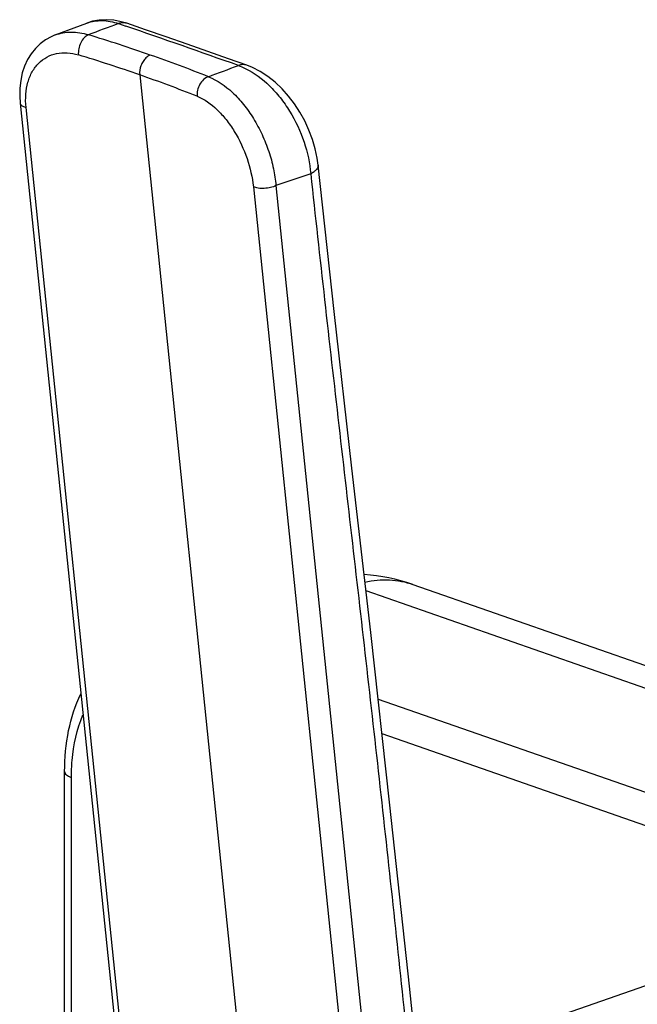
# Model space of a CAD drawing. Header units: millimetres. Extents: x -97 to 452, y -68 to 315.
# Tile 3 of 16: x -38 to 2, y 63 to 127. Entities that reach past the tile are written whole.
import ezdxf

# ---------------------------------------------------------------- set-up
doc = ezdxf.new("R2010")
doc.units = ezdxf.units.MM
doc.header["$LTSCALE"] = 23.1
doc.layers.get('0').update_dxf_attribs({"linetype": 'CONTINUOUS'})
doc.layers.add('ACHSEN', color=7, linetype='CONTINUOUS')

msp = doc.modelspace()

# ---------------------------------------------------------------- linework, layer by layer
at = {"color": 7, "linetype": 'CONTINUOUS'}
for p, q in [((-35.895, 125.808), (-33.846, 126.576)), ((-38.172, 121.399), (-29.175, 33.949)), ((-12.741, 90.246), (88.375, 55)), ((-35.292, 58.447), (-35.292, 78.13))]:
    msp.add_line(p, q, dxfattribs=at)
at = {"color": 9, "linetype": 'CONTINUOUS'}
for p, q in [((-31.811, 126.538), (-31.337, 126.376)), ((-30.427, 123.222), (-20.979, 31.388)), ((-28.796, 33.713), (-37.788, 121.109)), ((-19.357, 116.816), (-21.608, 116.059)), ((-23.072, 115.98), (-14.08, 28.583)), ((-21.608, 116.059), (-13.156, 33.907)), ((-15.782, 89.845), (84.425, 54.916)), ((-14.991, 82.824), (74.749, 51.543)), ((-14.742, 80.591), (7.489, 72.842)), ((-34.853, 58.077), (-34.853, 77.76))]:
    msp.add_line(p, q, dxfattribs=at)
at = {"color": 7, "linetype": 'CONTINUOUS'}
for points in [[(-31.274, 126.56), (-31.62, 126.664), (-32.11, 126.759), (-32.586, 126.793), (-33.046, 126.769), (-33.487, 126.688), (-33.846, 126.576)], [(-23.486, 123.845), (-24.689, 124.271), (-26.023, 124.741), (-27.362, 125.209), (-28.707, 125.676), (-30.057, 126.142), (-31.274, 126.56)], [(-35.895, 125.808), (-36.162, 125.694), (-36.531, 125.487), (-36.871, 125.232), (-37.18, 124.934), (-37.453, 124.593), (-37.688, 124.212), (-37.881, 123.795), (-38.031, 123.346), (-38.135, 122.868), (-38.192, 122.366), (-38.201, 121.845), (-38.172, 121.399)], [(-18.88, 117.389), (-18.941, 117.831), (-19.07, 118.441), (-19.249, 119.05), (-19.475, 119.653), (-19.747, 120.241), (-20.06, 120.808), (-20.412, 121.348), (-20.798, 121.855), (-21.216, 122.323), (-21.661, 122.746), (-22.13, 123.12), (-22.62, 123.44), (-23.129, 123.702), (-23.487, 123.846)], [(-11.719, 52.176), (-12.969, 64.247), (-14.224, 75.959), (-15.472, 87.132), (-16.687, 97.777), (-17.839, 107.917), (-18.88, 117.389)]]:
    msp.add_lwpolyline(points, dxfattribs=at)
at = {"color": 9, "linetype": 'CONTINUOUS'}
for centre, radius, start, end in [((241.266, -614.872), 790.101, 110.219823, 110.37081), ((-262.467, -547.685), 712.586, 70.452257, 71.073564), ((-64.576, 24.338), 106.053, 70.82659, 73.10993), ((-64.926, 24.005), 105.044, 70.82649, 73.10457), ((-59.671, 38.576), 90.994, 68.27098, 70.79922), ((-297.714, 853.378), 779.19, 290.409955, 290.562442), ((-60.065, 38.116), 90.118, 68.27663, 70.7992)]:
    msp.add_arc(centre, radius, start, end, dxfattribs=at)
at = {"color": 7, "linetype": 'CONTINUOUS'}
msp.add_arc((-16.691, 78.916), 11.999, 70.7821, 86.22165, dxfattribs=at)
at = {"color": 9, "linetype": 'CONTINUOUS'}
for points, knots in [([(-33.846, 126.576), (-33.694, 126.633), (-33.373, 126.717), (-32.681, 126.764), (-32.152, 126.656), (-31.811, 126.538)], [0, 0, 0, 0, 0.23509, 0.477812, 1, 1, 1, 1]), ([(-31.274, 126.56), (-31.357, 126.588), (-31.542, 126.613), (-31.723, 126.572), (-31.811, 126.539)], [0, 0, 0, 0, 0.482396, 1, 1, 1, 1]), ([(-35.894, 125.808), (-35.734, 125.868), (-35.396, 125.96), (-34.674, 126.022), (-34.121, 125.927), (-33.764, 125.816)], [0, 0, 0, 0, 0.237713, 0.481848, 1, 1, 1, 1]), ([(-33.763, 125.816), (-33.864, 125.774), (-34.058, 125.621), (-34.265, 125.302), (-34.392, 124.919), (-34.411, 124.646), (-34.398, 124.514)], [0, 0, 0, 0, 0.215359, 0.469298, 0.740383, 1, 1, 1, 1]), ([(-37.788, 121.109), (-37.817, 121.392), (-37.83, 121.945), (-37.699, 122.735), (-37.419, 123.428), (-36.998, 123.994), (-36.454, 124.404), (-35.812, 124.635), (-35.107, 124.678), (-34.634, 124.586), (-34.398, 124.514)], [0, 0, 0, 0, 0.146445, 0.282729, 0.409064, 0.527301, 0.64096, 0.754698, 0.873193, 1, 1, 1, 1]), ([(-29.745, 124.508), (-29.851, 124.468), (-30.03, 124.343), (-30.224, 124.094), (-30.399, 123.733), (-30.447, 123.42), (-30.427, 123.222)], [0, 0, 0, 0, 0.221284, 0.410354, 0.610712, 1, 1, 1, 1]), ([(-23.487, 123.846), (-23.573, 123.876), (-23.763, 123.904), (-23.95, 123.863), (-24.041, 123.83)], [0, 0, 0, 0, 0.483081, 1, 1, 1, 1]), ([(-24.041, 123.83), (-24, 123.816), (-23.834, 123.754), (-23.672, 123.682), (-23.552, 123.623)], [0, 0, 0, 0, 0.244849, 1, 1, 1, 1]), ([(-23.552, 123.623), (-22.991, 123.345), (-22.202, 122.746), (-21.314, 121.754), (-20.49, 120.571), (-19.722, 118.934), (-19.412, 117.516), (-19.357, 116.816)], [0, 0, 0, 0, 0.226264, 0.351175, 0.481199, 0.74607, 1, 1, 1, 1]), ([(-25.983, 123.104), (-26.217, 123.028), (-26.517, 122.722), (-26.702, 122.241), (-26.724, 121.965), (-26.71, 121.835)], [0, 0, 0, 0, 0.477122, 0.744643, 1, 1, 1, 1]), ([(-25.983, 123.104), (-25.407, 122.879), (-24.587, 122.302), (-23.677, 121.308), (-23.036, 120.389), (-22.49, 119.367), (-22.057, 118.281), (-21.753, 117.173), (-21.639, 116.426), (-21.608, 116.059)], [0, 0, 0, 0, 0.214732, 0.337347, 0.467506, 0.602352, 0.738468, 0.872201, 1, 1, 1, 1]), ([(-26.71, 121.835), (-26.234, 121.645), (-25.56, 121.159), (-24.812, 120.329), (-24.097, 119.295), (-23.427, 117.848), (-23.136, 116.599), (-23.072, 115.98)], [0, 0, 0, 0, 0.214389, 0.337409, 0.468103, 0.739366, 1, 1, 1, 1]), ([(-38.171, 121.399), (-38.168, 121.367), (-38.133, 121.279), (-37.993, 121.173), (-37.863, 121.128), (-37.788, 121.109)], [0, 0, 0, 0, 0.188419, 0.536554, 1, 1, 1, 1]), ([(-18.88, 117.389), (-18.875, 117.339), (-18.892, 117.228), (-18.991, 117.076), (-19.15, 116.934), (-19.283, 116.855), (-19.357, 116.816)], [0, 0, 0, 0, 0.190374, 0.411744, 0.680742, 1, 1, 1, 1]), ([(-19.357, 116.816), (-18.772, 111.387), (-17.545, 100.54), (-15.657, 84.269), (-13.853, 67.973), (-12.731, 57.09), (-12.169, 51.642)], [0, 0, 0, 0, 0.249853, 0.499438, 0.749435, 1, 1, 1, 1]), ([(-21.608, 116.059), (-21.717, 116.003), (-21.966, 115.92), (-22.356, 115.864), (-22.735, 115.875), (-22.973, 115.933), (-23.072, 115.98)], [0, 0, 0, 0, 0.245692, 0.51911, 0.78222, 1, 1, 1, 1]), ([(-15.845, 90.401), (-15.323, 90.513), (-14.268, 90.613), (-13.224, 90.414), (-12.741, 90.246)], [0, 0, 0, 0, 0.510926, 1, 1, 1, 1]), ([(-34.853, 77.76), (-34.853, 78.125), (-34.795, 79.499), (-34.497, 80.873), (-34.105, 81.804)], [0, 0, 0, 0, 0.265442, 1, 1, 1, 1]), ([(-35.292, 78.13), (-35.292, 78.094), (-35.267, 78.015), (-35.172, 77.917), (-35.031, 77.829), (-34.917, 77.782), (-34.853, 77.76)], [0, 0, 0, 0, 0.175403, 0.390573, 0.664875, 1, 1, 1, 1])]:
    msp.add_open_spline(points, degree=3, knots=knots, dxfattribs=at)
at = {"color": 7, "linetype": 'CONTINUOUS'}
msp.add_open_spline([(-35.292, 78.13), (-35.292, 79.021), (-35.135, 80.751), (-34.603, 82.412), (-34.244, 83.163)], degree=3, knots=[0, 0, 0, 0, 0.516822, 1, 1, 1, 1], dxfattribs=at)
at = {"layer": 'ACHSEN', "color": 7, "linetype": 'CONTINUOUS'}
msp.add_line((11.573, 67.507), (-12.44, 59.137), dxfattribs=at)

doc.saveas('drawing.dxf')
